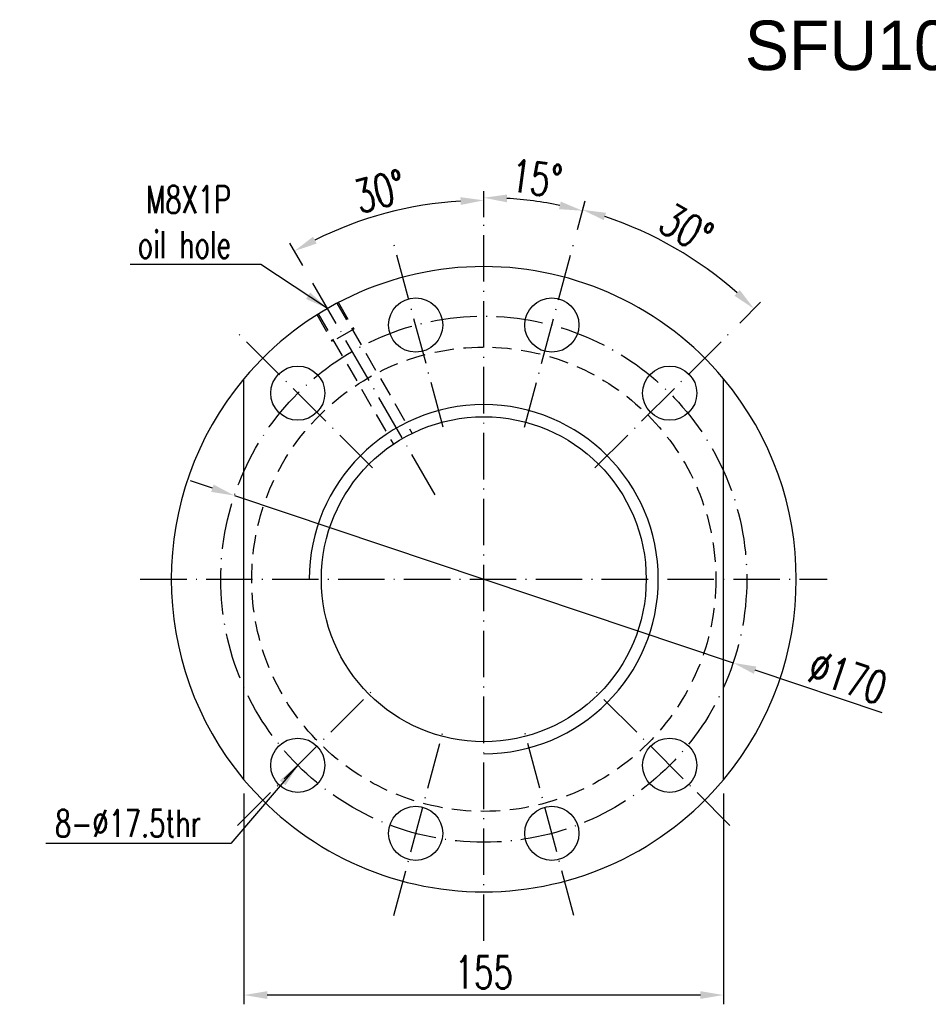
# Model space of a CAD drawing. Extents: x 63 to 637, y 154 to 490.
# Tile 1 of 47: x 63 to 357, y 172 to 490. Entities that reach past the tile are written whole.
import ezdxf

# ---------------------------------------------------------------- set-up
doc = ezdxf.new("R2010")
doc.units = 0
doc.header["$MEASUREMENT"] = 0
doc.header["$PDMODE"] = 1
doc.linetypes.add('CL-5', pattern=[7.1, 5, -1, 0.1, -1])
doc.linetypes.add('HIDDEN', pattern=[0.375, 0.25, -0.125])
doc.layers.get('DEFPOINTS').update_dxf_attribs({"linetype": 'CONTINUOUS'})
for name, color, linetype in [('CL', 1, 'CL-5'), ('DIM', 4, 'CONTINUOUS'), ('HID', 2, 'HIDDEN'), ('OUT', 3, 'CONTINUOUS')]:
    doc.layers.add(name, color=color, linetype=linetype)
doc.styles.add('CHN', font='SIMPLEX.shx', dxfattribs={"width": 0.7, "bigfont": 'CHINESET.shx'})
doc.styles.add('DIM-7', font='SIMPLEX.shx', dxfattribs={"width": 0.7, "bigfont": 'chineset.shx'})
doc.dimstyles.get("Standard").update_dxf_attribs({"dimscale": 2.5, "dimtxt": 3.5, "dimasz": 2.5, "dimexe": 1, "dimexo": 0.5, "dimgap": 0.7, "dimtad": 1, "dimdec": 4, "dimdsep": 46, "dimtxsty": 'CHN', "dimcen": 0.09, "dimclrd": 256, "dimclre": 256, "dimclrt": 256, "dimadec": 0, "dimazin": 0, "dimtp": 1, "dimtm": 1, "dimtfac": 0.6, "dimtdec": 4, "dimtix": 1, "dimtmove": 0, "dimatfit": 3, "dimfxl": 1, "dimtvp": 0.85, "dimtolj": 1, "dimarcsym": 0})

# ---------------------------------------------------------------- blocks, each defined once
blk = doc.blocks.new('*D7')
at = {"layer": 'DEFPOINTS', "color": 0, "linetype": 'Continuous', "transparency": 16777216}
for p in [(191.83, 429.56), (213.09, 421.52), (156.84, 406.45), (197.34, 336.3), (213.09, 196.52)]:
    blk.add_point(p, dxfattribs=at)
at = {"layer": 'DIM', "color": 0, "linetype": 'Continuous', "lineweight": -2, "transparency": 16777216}
for p, q in [((213.09, 426.02), (213.09, 434.42)), ((154.59, 410.34), (150.38, 417.62))]:
    blk.add_line(p, q, dxfattribs=at)
blk.add_arc((213.09, 309.02), 122.4, 93.5112, 116.4888, dxfattribs=at)
at = {"layer": 'DIM', "color": 0, "linetype": 'Continuous', "transparency": 16777216}
for points in [[(205.55, 432.44), (205.63, 429.94), (213.09, 431.42)], [(159.08, 417.47), (157.9, 419.67), (151.88, 415.02)]]:
    blk.add_solid(points, dxfattribs=at)
at = {"layer": 'DIM', "color": 0, "linetype": 'Continuous', "transparency": 16777216, "insert": (179.5, 434.35), "char_height": 10.5, "attachment_point": 5, "rotation": 15, "style": 'DIM-7'}
blk.add_mtext('\\A1;30°', dxfattribs=at)
blk = doc.blocks.new('*D11')
at = {"layer": 'DEFPOINTS', "color": 0, "linetype": 'Continuous', "transparency": 16777216}
for p in [(135.59, 244.25), (290.59, 244.25), (135.59, 174.68)]:
    blk.add_point(p, dxfattribs=at)
at = {"layer": 'DIM', "color": 0, "linetype": 'Continuous', "lineweight": -2, "transparency": 16777216}
for p, q in [((135.59, 239.75), (135.59, 171.68)), ((290.59, 239.75), (290.59, 171.68)), ((283.09, 174.68), (143.09, 174.68))]:
    blk.add_line(p, q, dxfattribs=at)
at = {"layer": 'DIM', "color": 0, "linetype": 'Continuous', "transparency": 16777216}
for points in [[(143.09, 175.93), (143.09, 173.43), (135.59, 174.68)], [(283.09, 175.93), (283.09, 173.43), (290.59, 174.68)]]:
    blk.add_solid(points, dxfattribs=at)
at = {"layer": 'DIM', "color": 0, "linetype": 'Continuous', "transparency": 16777216, "insert": (213.09, 182.03), "char_height": 10.5, "attachment_point": 5, "style": 'DIM-7'}
blk.add_mtext('\\A1;155', dxfattribs=at)
blk = doc.blocks.new('*D14')
at = {"layer": 'DEFPOINTS', "color": 0, "linetype": 'Continuous', "transparency": 16777216}
for p in [(132.49, 336.03), (293.68, 282)]:
    blk.add_point(p, dxfattribs=at)
at = {"layer": 'DIM', "color": 0, "linetype": 'Continuous', "lineweight": -2, "transparency": 16777216}
for p, q in [((125.38, 338.42), (118.27, 340.8)), ((132.49, 336.03), (293.68, 282)), ((341.84, 265.85), (300.79, 279.62))]:
    blk.add_line(p, q, dxfattribs=at)
at = {"layer": 'DIM', "color": 0, "linetype": 'Continuous', "transparency": 16777216}
for points in [[(125.78, 339.6), (124.99, 337.23), (132.49, 336.03)], [(301.19, 280.8), (300.39, 278.43), (293.68, 282)]]:
    blk.add_solid(points, dxfattribs=at)
at = {"layer": 'DIM', "color": 0, "linetype": 'Continuous', "transparency": 16777216, "insert": (330.74, 277.33), "char_height": 10.5, "attachment_point": 5, "rotation": 341.4669, "style": 'DIM-7'}
blk.add_mtext('\\A1;∅170', dxfattribs=at)
blk = doc.blocks.new('*D16')
at = {"layer": 'DEFPOINTS', "color": 0, "linetype": 'Continuous', "transparency": 16777216}
for p in [(213.09, 434.02), (234.49, 430.4), (242.2, 417.68), (226.24, 358.12), (213.09, 192.18)]:
    blk.add_point(p, dxfattribs=at)
at = {"layer": 'DIM', "color": 0, "linetype": 'Continuous', "lineweight": -2, "transparency": 16777216}
blk.add_line((243.37, 422.03), (245.76, 430.97), dxfattribs=at)
blk.add_arc((213.09, 309.02), 123.25, 78.487, 86.513, dxfattribs=at)
at = {"layer": 'DIM', "color": 0, "linetype": 'Continuous', "transparency": 16777216}
for points in [[(220.54, 430.79), (220.62, 433.29), (213.09, 432.27)], [(237.97, 431.01), (237.4, 428.57), (244.99, 428.07)]]:
    blk.add_solid(points, dxfattribs=at)
at = {"layer": 'DIM', "color": 0, "linetype": 'Continuous', "transparency": 16777216, "insert": (230.13, 438.5), "char_height": 10.5, "attachment_point": 5, "rotation": 352.5, "style": 'DIM-7'}
blk.add_mtext('\\A1;15°', dxfattribs=at)
blk = doc.blocks.new('*D17')
at = {"layer": 'DEFPOINTS', "color": 0, "linetype": 'Continuous', "transparency": 16777216}
for p in [(242.2, 417.68), (283.95, 410.22), (292.64, 388.57), (226.24, 358.12), (249.03, 344.97)]:
    blk.add_point(p, dxfattribs=at)
at = {"layer": 'DIM', "color": 0, "linetype": 'Continuous', "lineweight": -2, "transparency": 16777216}
for p, q in [((243.37, 422.03), (245.84, 431.25)), ((295.82, 391.75), (302.56, 398.5))]:
    blk.add_line(p, q, dxfattribs=at)
blk.add_arc((213.09, 309.02), 123.54, 48.4788, 71.5212, dxfattribs=at)
at = {"layer": 'DIM', "color": 0, "linetype": 'Continuous', "transparency": 16777216}
for points in [[(251.88, 424.99), (252.6, 427.39), (245.06, 428.35)], [(295.84, 402.43), (294.13, 400.6), (300.44, 396.38)]]:
    blk.add_solid(points, dxfattribs=at)
at = {"layer": 'DIM', "color": 0, "linetype": 'Continuous', "transparency": 16777216, "insert": (278.53, 422.37), "char_height": 10.5, "attachment_point": 5, "rotation": 330, "style": 'DIM-7'}
blk.add_mtext('\\A1;30°', dxfattribs=at)

msp = doc.modelspace()

# ---------------------------------------------------------------- linework, layer by layer
at = {"layer": 'CL', "color": 7, "ltscale": 3}
for p, q in [((213.08567, 192.1798), (213.08567, 434.01741)), ((199.92781, 358.12321), (183.96853, 417.68406)), ((226.24353, 358.12321), (242.20282, 417.68406)), ((197.33567, 336.29721), (156.83567, 406.44527)), ((177.13773, 344.96535), (133.53616, 388.56692)), ((249.03362, 344.96535), (292.63519, 388.56692)), ((102.08567, 309.01741), (324.08567, 309.01741)), ((133.53616, 229.46789), (177.13773, 273.06947)), ((292.63519, 229.46789), (249.03362, 273.06947)), ((183.96853, 200.35075), (199.92781, 259.91161)), ((242.20282, 200.35075), (226.24353, 259.91161))]:
    msp.add_line(p, q, dxfattribs=at)
msp.add_circle((213.08567, 309.01741), 85, dxfattribs=at)
at = {"layer": 'DIM', "color": 7}
for radius, start, end in [(101, 140.114435, 219.885565), (101, 320.114435, 39.885565), (56.4, 270, 180)]:
    msp.add_arc((213.08567, 309.01741), radius, start, end, dxfattribs=at)
at = {"layer": 'HID', "color": 7, "ltscale": 25}
for p, q in [((165.61676, 398.23597), (189.92516, 356.13259)), ((166.04978, 398.48597), (171.04978, 389.82572)), ((159.12157, 394.48597), (164.12157, 385.82572)), ((159.55459, 394.73597), (183.86298, 352.63259)), ((171.04978, 389.82572), (164.12157, 385.82572))]:
    msp.add_line(p, q, dxfattribs=at)
msp.add_circle((213.08567, 309.01741), 75, dxfattribs=at)
at = {"layer": 'OUT', "color": 7, "ltscale": 10}
for p, q in [((135.58567, 244.25052), (135.58567, 373.7843)), ((290.58567, 244.25052), (290.58567, 373.7843))]:
    msp.add_line(p, q, dxfattribs=at)
at = {"layer": 'OUT', "color": 7}
for centre, radius in [((191.08606, 391.1211), 8.75), ((235.08529, 391.1211), 8.75), ((152.9816, 369.12148), 8.75), ((273.18975, 369.12148), 8.75), ((213.08567, 309.01741), 52.5), ((152.9816, 248.91333), 8.75), ((273.18975, 248.91333), 8.75), ((191.08606, 226.91371), 8.75), ((235.08529, 226.91371), 8.75)]:
    msp.add_circle(centre, radius, dxfattribs=at)
at = {"layer": 'OUT', "color": 7, "ltscale": 10}
for start, end in [(39.885565, 140.114435), (219.885565, 320.114435)]:
    msp.add_arc((213.08567, 309.01741), 101, start, end, dxfattribs=at)

# ---------------------------------------------------------------- texts
at = {"layer": 'DIM', "color": 7, "linetype": 'Continuous', "char_height": 8.75, "attachment_point": 6, "style": 'CHN'}
for s, insert in [('M8X1P\\Poil hole', (131.4207, 424.40938)), ('8-%%c17.5thr', (121.73935, 230.12391))]:
    msp.add_mtext(s, dxfattribs=dict(at, insert=insert))
at = {"layer": 'OUT', "color": 0}
msp.add_text('SFU10020', height=16, dxfattribs=at).set_placement((297.45136, 473.49834))

# ---------------------------------------------------------------- dimensions: what is measured, and where the dimension line sits
at = {"layer": 'DIM', "color": 7, "linetype": 'Continuous'}
for base, line1, line2, picture, middle in [((234.48828, 430.39762), ((213.08567, 192.1798), (213.08567, 434.01741)), ((226.24353, 358.12321), (242.20282, 417.68406)), '*D16', (230.13275, 438.50278)), ((191.83056, 429.56113), ((213.08567, 196.51741), (213.08567, 421.51741)), ((197.33567, 336.29721), (156.83567, 406.44527)), '*D7', (179.50305, 434.34947)), ((283.94681, 410.21759), ((226.24353, 358.12321), (242.20282, 417.68406)), ((249.03362, 344.96535), (292.63519, 388.56692)), '*D17', (278.53198, 422.37374))]:
    dim = msp.add_angular_dim_2l(base=base, line1=line1, line2=line2, dimstyle='STANDARD', override={"dimscale": 3, "dimexo": 1.5, "dimtxsty": 'DIM-7', "dimclrd": 0, "dimclre": 0, "dimclrt": 0, "dimtvp": 0.971429}, dxfattribs=at)
    dim.commit()
    dim.dimension.update_dxf_attribs({"geometry": picture, "text_midpoint": middle})
dim = msp.add_diameter_dim_2p(p1=(132.49378, 336.03492), p2=(293.67757, 281.9999), dimstyle='STANDARD', override={"dimscale": 3, "dimexo": 1.5, "dimtxsty": 'DIM-7', "dimclrd": 0, "dimclre": 0, "dimclrt": 0, "dimtvp": 0.971429}, dxfattribs=at)
dim.commit()
dim.dimension.update_dxf_attribs({"geometry": '*D14', "text_midpoint": (328.4032, 270.35853), "dimtype": 163})
dim = msp.add_linear_dim(base=(135.58567, 174.68423), p1=(290.58567, 244.25052), p2=(135.58567, 244.25052), angle=180, dimstyle='STANDARD', override={"dimscale": 3, "dimexo": 1.5, "dimtxsty": 'DIM-7', "dimclrd": 0, "dimclre": 0, "dimclrt": 0, "dimtvp": 0.971429}, dxfattribs=at)
dim.commit()
dim.dimension.update_dxf_attribs({"geometry": '*D11', "text_midpoint": (213.08567, 182.03423)})

# ---------------------------------------------------------------- leaders
at = {"layer": 'DIM', "color": 7, "linetype": 'Continuous', "annotation_type": 0, "has_hookline": 1, "hookline_direction": 1}
for points, text_width in [([(162.58567, 396.48597), (141.0207, 410.64271), (133.5207, 410.64271)], 32.66667), ([(152.9816, 248.91333), (131.33935, 223.64891), (123.83935, 223.64891)], 50.16667)]:
    msp.add_leader(points, dimstyle='STANDARD', override={"dimscale": 3, "dimexo": 1.5, "dimtxsty": 'DIM-7', "dimclrd": 0, "dimclre": 0, "dimclrt": 0, "dimtvp": 0.971429}, dxfattribs=dict(at, text_width=text_width))

doc.saveas('drawing.dxf')
